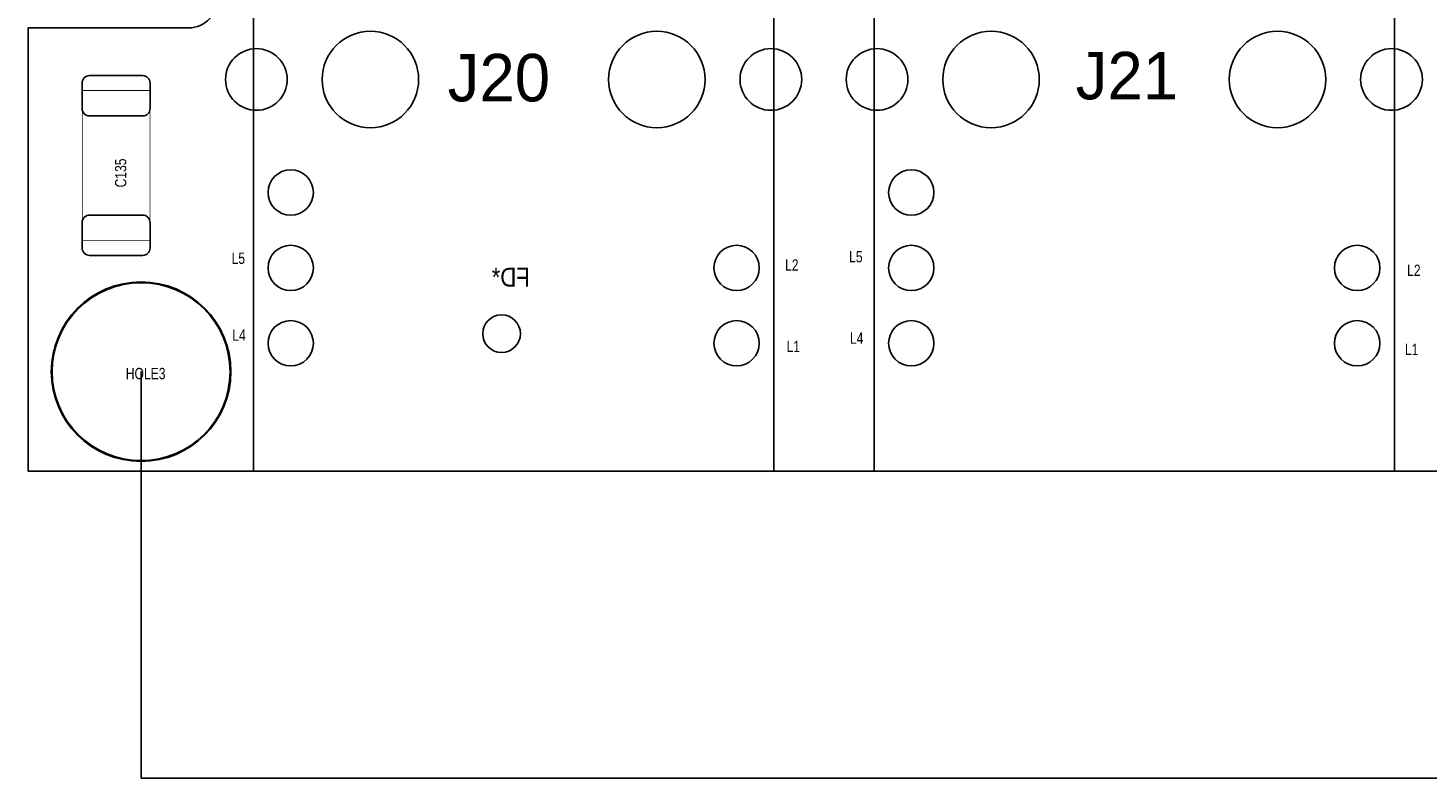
# Model space of a CAD drawing. Extents: x 0 to 190, y -12 to 110.
# Tile 1 of 15: x 0 to 47, y -10 to 15. Entities that reach past the tile are written whole.
import ezdxf
from ezdxf.enums import TextEntityAlignment as Align

# ---------------------------------------------------------------- set-up
doc = ezdxf.new("R2010")
doc.units = 0
for name, color, linetype in [('BG_DIMENSION', 1, 'CONTINUOUS'), ('BG_OUTLINE', 3, 'CONTINUOUS'), ('PG_ASSEMBLY_TOP', 140, 'CONTINUOUS'), ('PIN_BOTTOM', 6, 'CONTINUOUS'), ('PIN_TOP', 140, 'CONTINUOUS'), ('RD_ASSEMBLY_BOTTOM', 6, 'CONTINUOUS'), ('RD_ASSEMBLY_TOP', 140, 'CONTINUOUS')]:
    doc.layers.add(name, color=color, linetype=linetype)

msp = doc.modelspace()

# ---------------------------------------------------------------- linework, layer by layer
at = {"layer": 'BG_DIMENSION'}
for points in [[(3.81, 3.3528), (3.81, -10.34288)], [(3.811016, -10.34288), (3.81, -10.34288)], [(72.04837, -10.34288), (3.81, -10.34288)]]:
    msp.add_lwpolyline(points, dxfattribs=at)
at = {"layer": 'BG_OUTLINE'}
for points in [[(0, 87.63), (0, 89.662), (169.926, 89.662), (169.926, 0), (0, 0), (0, 12.903708)], [(5.4102, 14.935708), (0, 14.935708), (0, 13.147548)]]:
    msp.add_lwpolyline(points, dxfattribs=at)
for points in [[(169.926, 0), (0, 0), (0, 12.903708), (0, 13.147548), (0, 14.935708), (5.4102, 14.935708, 0.406818), (6.4008, 15.951708), (6.4008, 19.456908, 0.414214), (5.4102, 20.447508), (0, 20.447508), (0, 45.697648), (5.4102, 45.697648, 0.406818), (6.4008, 46.713648), (6.4008, 50.218848, 0.414214)], [(5.4102, 14.935708, 0.406818), (6.4008, 15.951708)], [(5.4102, 14.935708, 0.406818), (6.4008, 15.951708)], [(5.4102, 14.935708, 0.406818), (6.4008, 15.951708)]]:
    msp.add_lwpolyline(points, format="xyb", dxfattribs=at)
at = {"layer": 'PG_ASSEMBLY_TOP'}
for points in [[(7.593584, 0), (25.123648, 0), (25.123648, 23.880064), (7.593584, 23.880064), (7.593584, 0)], [(28.499816, 0), (46.02988, 0), (46.02988, 23.880064), (28.499816, 23.880064), (28.499816, 0)]]:
    msp.add_lwpolyline(points, dxfattribs=at)
at = {"layer": 'PG_ASSEMBLY_TOP', "const_width": 0.024892}
msp.add_lwpolyline([(1.829308, 12.829794), (4.109212, 12.829794), (4.109212, 7.769606), (1.829308, 7.769606), (1.829308, 12.829794)], dxfattribs=at)
at = {"layer": 'PG_ASSEMBLY_TOP'}
msp.add_lwpolyline([(6.83514, 3.3528, 1), (0.78486, 3.3528, 1), (6.83514, 3.3528)], format="xyb", dxfattribs=at)
at = {"layer": 'PIN_BOTTOM'}
for centre, radius in [((11.533632, 13.200126), 1.624965), ((21.1836, 13.200126), 1.624965), ((32.439864, 13.200126), 1.624965), ((42.089832, 13.200126), 1.624965), ((7.69366, 13.200126), 1.038987), ((25.023572, 13.200126), 1.038987), ((28.599892, 13.200126), 1.038987), ((45.929804, 13.200126), 1.038987), ((8.848598, 9.390126), 0.764032), ((29.75483, 9.390126), 0.764032), ((8.848598, 6.850126), 0.764032), ((23.868634, 6.850126), 0.764032), ((29.75483, 6.850126), 0.764032), ((44.774866, 6.850126), 0.764032), ((3.81, 3.3528), 2.9972), ((15.95374, 4.63296), 0.635), ((8.848598, 4.310126), 0.764032), ((23.868634, 4.310126), 0.764032), ((29.75483, 4.310126), 0.764032), ((44.774866, 4.310126), 0.764032)]:
    msp.add_circle(centre, radius, dxfattribs=at)
at = {"layer": 'PIN_TOP'}
for points in [[(4.114292, 13.07973), (4.114292, 12.219686, -0.414258), (3.864356, 11.96975), (2.074164, 11.96975, -0.414258), (1.824228, 12.219686), (1.824228, 13.07973, -0.414258), (2.074164, 13.329666), (3.864356, 13.329666, -0.414258)], [(1.824228, 7.51967), (1.824228, 8.379714, -0.414258), (2.074164, 8.62965), (3.864356, 8.62965, -0.414258), (4.114292, 8.379714), (4.114292, 7.51967, -0.414258), (3.864356, 7.269734), (2.074164, 7.269734, -0.414258)]]:
    msp.add_lwpolyline(points, format="xyb", close=True, dxfattribs=at)
for centre, radius in [((11.533632, 13.200126), 1.624965), ((21.1836, 13.200126), 1.624965), ((32.439864, 13.200126), 1.624965), ((42.089832, 13.200126), 1.624965), ((7.69366, 13.200126), 1.038987), ((25.023572, 13.200126), 1.038987), ((28.599892, 13.200126), 1.038987), ((45.929804, 13.200126), 1.038987), ((8.848598, 9.390126), 0.764032), ((29.75483, 9.390126), 0.764032), ((8.848598, 6.850126), 0.764032), ((23.868634, 6.850126), 0.764032), ((29.75483, 6.850126), 0.764032), ((44.774866, 6.850126), 0.764032), ((3.81, 3.3528), 2.9972), ((8.848598, 4.310126), 0.764032), ((23.868634, 4.310126), 0.764032), ((29.75483, 4.310126), 0.764032), ((44.774866, 4.310126), 0.764032)]:
    msp.add_circle(centre, radius, dxfattribs=at)

# ---------------------------------------------------------------- texts
at = {"layer": 'PG_ASSEMBLY_TOP', "width": 0.8}
for s, p in [('L5', (6.858, 6.985)), ('L2', (25.5016, 6.7564)), ('L5', (27.6606, 7.0358)), ('L2', (46.4566, 6.5786)), ('L4', (6.8834, 4.3942)), ('L1', (25.5524, 4.0132)), ('L4', (27.686, 4.2926)), ('L1', (46.3804, 3.9116))]:
    msp.add_text(s, height=0.381, dxfattribs=at).set_placement(p)
at = {"layer": 'RD_ASSEMBLY_BOTTOM', "text_generation_flag": 2, "width": 0.88}
msp.add_text('FD*', height=0.635, dxfattribs=at).set_placement((16.90624, 6.22046))
at = {"layer": 'RD_ASSEMBLY_TOP'}
for s, p in [('J21', (35.29076, 12.530328)), ('J20', (14.13637, 12.46124))]:
    msp.add_text(s, height=1.6002, dxfattribs=at).set_placement(p)
at = {"layer": 'RD_ASSEMBLY_TOP', "width": 0.8}
msp.add_text('C135', height=0.381, rotation=90, dxfattribs=at).set_placement((3.31216, 10.049256), align=Align.CENTER)
msp.add_text('HOLE3', height=0.381, dxfattribs=at).set_placement((3.9624, 3.0988), align=Align.CENTER)

doc.saveas('drawing.dxf')
